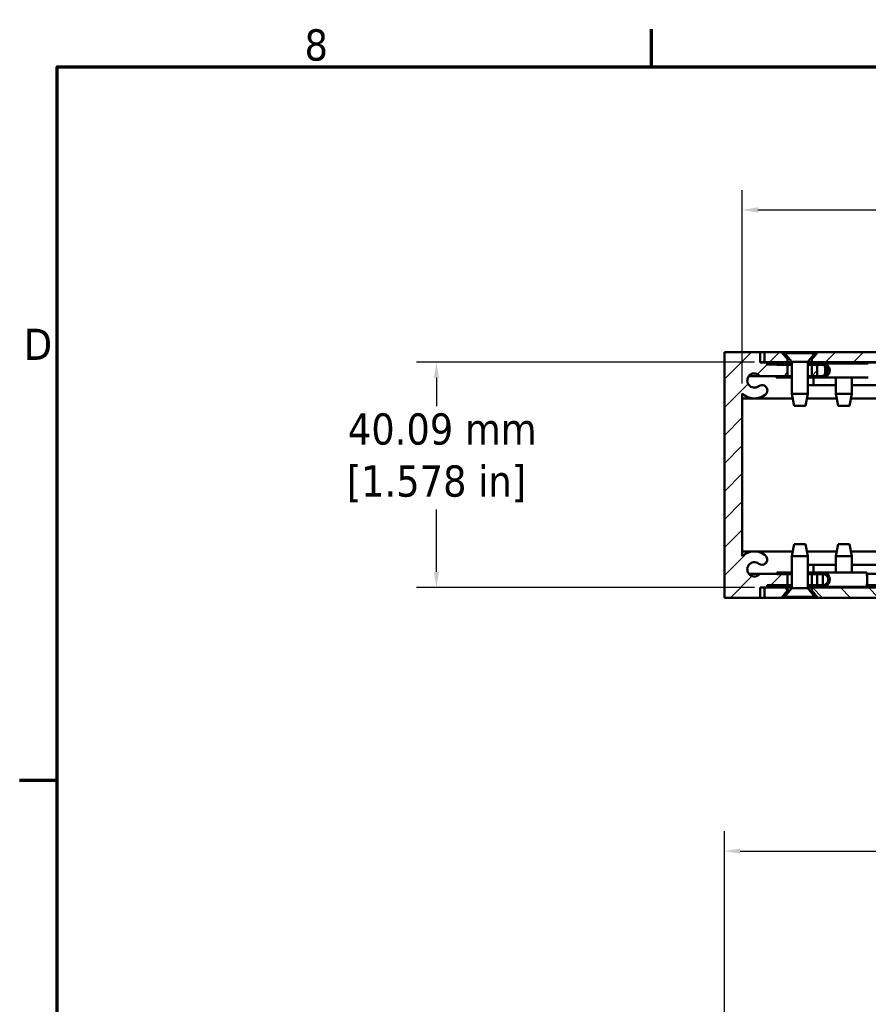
# Model space of a CAD drawing. Header units: millimetres. Extents: x 3 to 957, y 17 to 604.
# Tile 3 of 12: x 7 to 159, y 426 to 601. Entities that reach past the tile are written whole.
import ezdxf

# ---------------------------------------------------------------- set-up
doc = ezdxf.new("R2010")
doc.units = ezdxf.units.MM
doc.header["$LTSCALE"] = 1.111111
for name, color, linetype, lineweight in [('Border (ANSI)', 7, 'Continuous', 70), ('Dimension (ANSI)', 7, 'Continuous', 25), ('Hatch (ANSI)', 7, 'Continuous', 18), ('Visible (ANSI)', 7, 'Continuous', 50)]:
    doc.layers.add(name, color=color, linetype=linetype, lineweight=lineweight)
doc.styles.add('Note Text (ANSI)', font='tahoma.ttf')
doc.dimstyles.new('Default - mm (ANSI)', dxfattribs={"dimscale": 1.111111, "dimtxt": 5, "dimasz": 2.5, "dimexe": 3.175, "dimexo": 1.6002, "dimgap": 0.8, "dimtad": 0, "dimtih": 1, "dimtoh": 1, "dimrnd": 1e-08, "dimzin": 0, "dimdsep": 46, "dimtxsty": 'Note Text (ANSI)', "dimcen": 0.09, "dimdle": 10, "dimclrd": 256, "dimclre": 256, "dimclrt": 256, "dimadec": 1, "dimazin": 0, "dimtfac": 0.6096, "dimtofl": 0, "dimtmove": 0, "dimatfit": 3, "dimfxl": 1, "dimtolj": 1, "dimtzin": 0, "dimlwd": -1, "dimlwe": -1, "dimarcsym": 0})
pattern_1 = [(45, (0, 0), (-2.494516, 2.494516), [])]
pattern_2 = [(135, (0, 0), (-2.494516, -2.494516), [])]

# ---------------------------------------------------------------- blocks, each defined once
blk = doc.blocks.new('Borders Default Border')
at = {"layer": 'Border (ANSI)'}
for p, q in [((107.95, 533.4), (107.95, 539.42)), ((12.7, 419.1), (6.68, 419.1))]:
    blk.add_line(p, q, dxfattribs=at)
at = {"layer": 'Border (ANSI)', "flags": 128}
blk.add_lwpolyline([(12.7, 25.4), (12.7, 533.4), (850.9, 533.4), (850.9, 25.4), (12.7, 25.4)], dxfattribs=at)
at = {"layer": 'Border (ANSI)', "char_height": 5, "attachment_point": 7, "style": 'Note Text (ANSI)'}
for s, insert in [('8', (52.34, 534.3)), ('D', (7.35, 486.45))]:
    blk.add_mtext(s, dxfattribs=dict(at, insert=insert))
blk = doc.blocks.new('*D6')
at = {"layer": 'Defpoints', "color": 0, "transparency": 16777216}
for p in [(132.94, 453.1), (132.94, 421.98), (343.76, 421.98)]:
    blk.add_point(p, dxfattribs=at)
at = {"layer": 'Dimension (ANSI)', "transparency": 16777216}
for p, q in [((132.94, 423.76), (132.94, 456.62)), ((343.76, 423.76), (343.76, 456.62)), ((135.71, 453.1), (268.79, 453.1)), ((340.98, 453.1), (310.87, 453.1))]:
    blk.add_line(p, q, dxfattribs=at)
for points in [[(135.71, 453.56), (135.71, 452.63), (132.94, 453.1)], [(340.98, 453.56), (340.98, 452.63), (343.76, 453.1)]]:
    blk.add_solid(points, dxfattribs=at)
at = {"layer": 'Dimension (ANSI)', "transparency": 16777216, "insert": (289.83, 453.1), "char_height": 5.5556, "attachment_point": 5, "style": 'Note Text (ANSI)'}
blk.add_mtext('\\A1; 210.82 mm\\P[8.300 in]', dxfattribs=at)
blk = doc.blocks.new('*D9')
at = {"layer": 'Defpoints', "color": 0, "transparency": 16777216}
for p in [(140.04, 540.08), (81.64, 499.99), (140.04, 499.99)]:
    blk.add_point(p, dxfattribs=at)
at = {"layer": 'Dimension (ANSI)', "transparency": 16777216}
for p, q in [((138.26, 540.08), (78.11, 540.08)), ((81.64, 537.3), (81.64, 532.29)), ((81.64, 502.77), (81.64, 513.87)), ((138.26, 499.99), (78.11, 499.99))]:
    blk.add_line(p, q, dxfattribs=at)
for points in [[(81.18, 537.3), (82.1, 537.3), (81.64, 540.08)], [(81.18, 502.77), (82.1, 502.77), (81.64, 499.99)]]:
    blk.add_solid(points, dxfattribs=at)
at = {"layer": 'Dimension (ANSI)', "transparency": 16777216, "insert": (81.64, 523.08), "char_height": 5.5556, "attachment_point": 5, "style": 'Note Text (ANSI)'}
blk.add_mtext('\\A1; 40.09 mm\\P[1.578 in]', dxfattribs=at)
blk = doc.blocks.new('*D10')
at = {"layer": 'Defpoints', "color": 0, "transparency": 16777216}
for p in [(340.58, 567.18), (136.11, 534.51), (340.58, 534.51)]:
    blk.add_point(p, dxfattribs=at)
at = {"layer": 'Dimension (ANSI)', "transparency": 16777216}
for p, q in [((136.11, 536.28), (136.11, 570.71)), ((340.58, 536.28), (340.58, 570.71)), ((138.89, 567.18), (215.67, 567.18)), ((337.8, 567.18), (257.75, 567.18))]:
    blk.add_line(p, q, dxfattribs=at)
for points in [[(138.89, 567.65), (138.89, 566.72), (136.11, 567.18)], [(337.8, 567.65), (337.8, 566.72), (340.58, 567.18)]]:
    blk.add_solid(points, dxfattribs=at)
at = {"layer": 'Dimension (ANSI)', "transparency": 16777216, "insert": (236.71, 567.18), "char_height": 5.5556, "attachment_point": 5, "style": 'Note Text (ANSI)'}
blk.add_mtext('\\A1; 204.47 mm\\P[8.050 in]', dxfattribs=at)

msp = doc.modelspace()

# ---------------------------------------------------------------- hatches: boundary and pattern name
at = {"layer": 'Hatch (ANSI)'}
h = msp.add_hatch(dxfattribs=at)
h.set_pattern_fill('ANSI31', color=256, scale=28.222222, style=0)
h.set_pattern_definition(pattern_1)
h.paths.add_polyline_path([(148.485, 539.666), (148.485, 539.634), (148.485, 537.634), (149.445, 537.634), (149.445, 539.634), (149.445, 539.666)])
edge = h.paths.add_edge_path()
edge.add_line((144.185, 500.398), (144.185, 502.398))
edge.add_line((144.185, 502.398), (144.185, 502.43))
edge.add_line((144.185, 502.43), (142.26, 502.43))
edge.add_line((142.26, 502.43), (139.255, 502.43))
edge.add_ellipse((138.269, 503.23), major_axis=(0.986, -0.8), ratio=1, start_angle=91.64422, end_angle=360, ccw=False)
edge.add_ellipse((139.619, 504.995), major_axis=(-0.579, -0.757), ratio=1, start_angle=0, end_angle=179.99995)
edge.add_ellipse((138.269, 503.23), major_axis=(1.929, 2.522), ratio=1, start_angle=0, end_angle=80.24956)
edge.add_line((136.11, 505.558), (136.11, 534.506))
edge.add_ellipse((138.27, 536.833), major_axis=(-2.16, -2.327), ratio=1, start_angle=0, end_angle=80.27895)
edge.add_ellipse((139.62, 535.068), major_axis=(0.579, -0.757), ratio=1, start_angle=0, end_angle=52.59224)
edge.add_ellipse((139.62, 535.068), major_axis=(0.953, 0), ratio=1, start_angle=0, end_angle=127.39859)
edge.add_ellipse((138.269, 536.834), major_axis=(0.771, -1.009), ratio=1, start_angle=91.64419, end_angle=360, ccw=False)
edge.add_line((139.255, 537.634), (142.258, 537.634))
edge.add_line((142.258, 537.634), (144.185, 537.634))
edge.add_line((144.185, 537.634), (144.185, 539.634))
edge.add_line((144.185, 539.634), (144.185, 539.666))
edge.add_line((144.185, 539.666), (142.258, 539.666))
edge.add_line((142.258, 539.666), (140.555, 539.666))
edge.add_line((140.555, 539.666), (140.555, 540.047))
edge.add_line((140.555, 540.047), (139.285, 540.047))
edge.add_line((139.285, 540.047), (139.285, 541.876))
edge.add_line((139.285, 541.876), (132.935, 541.876))
edge.add_line((132.935, 541.876), (132.935, 498.188))
edge.add_line((132.935, 498.188), (139.285, 498.188))
edge.add_line((139.285, 498.188), (139.285, 500.017))
edge.add_line((139.285, 500.017), (140.555, 500.017))
edge.add_line((140.555, 500.017), (140.555, 500.398))
edge.add_line((140.555, 500.398), (142.26, 500.398))
edge.add_line((142.26, 500.398), (144.185, 500.398))
h.paths.add_polyline_path([(149.445, 500.398), (149.445, 502.398), (149.445, 502.43), (148.485, 502.43), (148.485, 502.398), (148.485, 500.398)])
h = msp.add_hatch(dxfattribs=at)
h.set_pattern_fill('ANSI31', color=256, scale=28.222222, style=0)
h.set_pattern_definition(pattern_1)
h.paths.add_polyline_path([(149.585, 541.876), (148.485, 540.611), (148.485, 540.076), (328.205, 540.076), (328.205, 540.611), (327.105, 541.876)])
h.paths.add_polyline_path([(140.035, 541.876), (140.035, 540.076), (144.185, 540.076), (144.185, 540.611), (143.085, 541.876)])
h.paths.add_polyline_path([(336.655, 540.076), (336.655, 541.876), (333.605, 541.876), (332.505, 540.611), (332.505, 540.076)])
h = msp.add_hatch(dxfattribs=at)
h.set_pattern_fill('ANSI31', color=256, scale=28.222222, angle=-15, style=0)
h.set_pattern_definition([(30, (0, 0), (-1.763889, 3.055145), [])])
h.paths.add_polyline_path([(144.335, 537.378), (144.335, 537.634), (144.185, 537.634), (142.258, 537.634), (142.258, 537.378)])
h.paths.add_polyline_path([(144.913, 539.89), (144.913, 539.634), (144.185, 539.634), (142.258, 539.634), (142.258, 539.666), (142.258, 539.89)])
edge = h.paths.add_edge_path()
edge.add_line((147.758, 539.89), (147.758, 539.634))
edge.add_line((147.758, 539.634), (148.485, 539.634))
edge.add_line((148.485, 539.634), (149.445, 539.634))
edge.add_line((149.445, 539.634), (150.413, 539.634))
edge.add_ellipse((150.413, 538.634), major_axis=(-1.001, 0), ratio=0.999343, start_angle=90, end_angle=270, ccw=False)
edge.add_line((150.413, 537.634), (149.445, 537.634))
edge.add_line((149.445, 537.634), (148.485, 537.634))
edge.add_line((148.485, 537.634), (148.335, 537.634))
edge.add_line((148.335, 537.634), (148.335, 537.378))
edge.add_line((148.335, 537.378), (150.413, 537.378))
edge.add_ellipse((150.413, 538.634), major_axis=(1.257, 0), ratio=0.999343, start_angle=270, end_angle=450)
edge.add_line((150.413, 539.89), (147.758, 539.89))
h = msp.add_hatch(dxfattribs=at)
h.set_pattern_fill('ANSI31', color=256, scale=28.222222, angle=90, style=0)
h.set_pattern_definition(pattern_2)
h.paths.add_polyline_path([(144.335, 500.142), (144.335, 500.398), (144.185, 500.398), (142.26, 500.398), (142.26, 500.142)])
h.paths.add_polyline_path([(144.913, 502.398), (144.913, 502.654), (142.26, 502.654), (142.26, 502.43), (142.26, 502.398), (144.185, 502.398)])
edge = h.paths.add_edge_path()
edge.add_line((147.758, 502.398), (147.758, 502.654))
edge.add_line((147.758, 502.654), (150.41, 502.654))
edge.add_ellipse((150.41, 501.398), major_axis=(1.256, 0), ratio=0.9999847, start_angle=270, end_angle=450, ccw=False)
edge.add_line((150.41, 500.142), (148.335, 500.142))
edge.add_line((148.335, 500.142), (148.335, 500.398))
edge.add_line((148.335, 500.398), (148.485, 500.398))
edge.add_line((148.485, 500.398), (149.445, 500.398))
edge.add_line((149.445, 500.398), (150.41, 500.398))
edge.add_ellipse((150.41, 501.398), major_axis=(-1, 0), ratio=0.9999847, start_angle=90, end_angle=270)
edge.add_line((150.41, 502.398), (149.445, 502.398))
edge.add_line((149.445, 502.398), (148.485, 502.398))
edge.add_line((148.485, 502.398), (147.758, 502.398))
h = msp.add_hatch(dxfattribs=at)
h.set_pattern_fill('ANSI31', color=256, scale=28.222222, angle=90, style=0)
h.set_pattern_definition(pattern_2)
h.paths.add_polyline_path([(327.105, 498.188), (328.205, 499.453), (328.205, 499.988), (148.485, 499.988), (148.485, 499.453), (149.585, 498.188)])
h.paths.add_polyline_path([(336.655, 498.188), (336.655, 499.988), (332.505, 499.988), (332.505, 499.453), (333.605, 498.188)])
h.paths.add_polyline_path([(140.035, 499.988), (140.035, 498.188), (143.085, 498.188), (144.185, 499.453), (144.185, 499.988)])

# ---------------------------------------------------------------- linework, layer by layer
at = {"layer": 'Visible (ANSI)'}
for p, q in [((139.285, 541.876), (132.935, 541.876)), ((132.935, 541.876), (132.935, 498.188)), ((139.285, 540.047), (139.285, 541.876)), ((139.285, 541.876), (140.035, 541.876)), ((140.035, 541.876), (140.035, 540.076)), ((143.085, 541.876), (140.035, 541.876)), ((144.185, 540.611), (143.085, 541.876)), ((143.085, 541.876), (143.621, 541.876)), ((143.621, 541.876), (149.05, 541.876)), ((143.621, 541.876), (143.621, 541.714)), ((143.621, 541.714), (149.05, 541.714)), ((144.913, 540.174), (143.621, 541.714)), ((147.758, 540.174), (149.05, 541.714)), ((149.585, 541.876), (148.485, 540.611)), ((149.05, 541.876), (149.05, 541.714)), ((149.05, 541.876), (149.585, 541.876)), ((327.105, 541.876), (149.585, 541.876)), ((140.035, 540.076), (139.285, 540.076)), ((140.555, 540.047), (139.285, 540.047)), ((140.035, 540.076), (144.185, 540.076)), ((140.555, 539.666), (140.555, 540.047)), ((140.555, 540.047), (144.913, 540.047)), ((144.185, 539.666), (140.555, 539.666)), ((142.121, 539.89), (142.258, 539.89)), ((142.121, 539.89), (142.121, 539.666)), ((144.913, 539.89), (142.258, 539.89)), ((142.258, 539.89), (142.258, 539.634)), ((144.185, 540.076), (144.185, 540.611)), ((144.547, 540.611), (144.185, 540.611)), ((144.913, 540.076), (144.185, 540.076)), ((144.185, 537.634), (144.185, 539.666)), ((144.913, 540.174), (147.758, 540.174)), ((144.913, 540.174), (144.913, 534.459)), ((147.758, 540.174), (147.758, 534.459)), ((148.485, 540.076), (147.758, 540.076)), ((147.758, 540.047), (152.785, 540.047)), ((150.413, 539.89), (147.758, 539.89)), ((148.485, 540.611), (148.124, 540.611)), ((148.485, 540.611), (148.485, 540.076)), ((148.485, 540.076), (328.205, 540.076)), ((148.485, 539.666), (148.485, 537.634)), ((149.445, 539.666), (148.485, 539.666)), ((149.445, 537.634), (149.445, 539.666)), ((150.413, 539.89), (150.748, 539.89)), ((150.748, 539.89), (158.552, 539.89)), ((152.785, 540.076), (152.785, 539.89)), ((155.63, 540.076), (155.63, 539.89)), ((155.63, 540.047), (321.06, 540.047)), ((142.258, 539.634), (144.913, 539.634)), ((147.758, 539.634), (150.413, 539.634)), ((137.283, 537.634), (139.255, 537.634)), ((139.255, 537.634), (144.185, 537.634)), ((142.121, 537.634), (142.121, 537.378)), ((142.121, 537.378), (142.258, 537.378)), ((144.335, 537.634), (142.258, 537.634)), ((142.258, 537.634), (142.258, 537.378)), ((142.258, 537.378), (144.335, 537.378)), ((144.335, 537.378), (144.335, 537.634)), ((144.335, 537.634), (144.913, 537.634)), ((144.913, 537.378), (144.335, 537.378)), ((147.758, 537.634), (148.335, 537.634)), ((148.335, 537.378), (147.758, 537.378)), ((150.413, 537.634), (148.335, 537.634)), ((148.335, 537.634), (148.335, 537.378)), ((148.335, 537.378), (150.413, 537.378)), ((148.485, 537.634), (149.445, 537.634)), ((148.81, 537.378), (148.81, 536.021)), ((150.748, 537.378), (150.413, 537.378)), ((150.748, 537.378), (158.552, 537.378)), ((152.785, 537.378), (152.785, 534.459)), ((155.63, 537.378), (155.63, 534.459)), ((136.11, 505.558), (136.11, 534.506)), ((144.913, 534.459), (147.758, 534.459)), ((145.332, 532.351), (144.913, 534.459)), ((147.338, 532.351), (147.758, 534.459)), ((147.758, 536.021), (152.785, 536.021)), ((152.785, 534.459), (155.63, 534.459)), ((153.204, 532.351), (152.785, 534.459)), ((155.211, 532.351), (155.63, 534.459)), ((155.63, 536.021), (321.06, 536.021)), ((136.11, 533.658), (145.072, 533.658)), ((147.598, 533.658), (152.945, 533.658)), ((155.471, 533.658), (321.22, 533.658)), ((147.338, 532.351), (145.332, 532.351)), ((155.211, 532.351), (153.204, 532.351)), ((136.11, 506.405), (145.072, 506.405)), ((145.332, 507.713), (144.913, 505.605)), ((145.332, 507.713), (147.338, 507.713)), ((147.338, 507.713), (147.758, 505.605)), ((147.599, 506.405), (152.944, 506.405)), ((153.204, 507.713), (152.785, 505.605)), ((153.204, 507.713), (155.211, 507.713)), ((155.211, 507.713), (155.63, 505.605)), ((155.471, 506.405), (321.219, 506.405)), ((147.758, 505.605), (144.913, 505.605)), ((144.913, 499.89), (144.913, 505.605)), ((147.758, 499.89), (147.758, 505.605)), ((155.63, 505.605), (152.785, 505.605)), ((152.785, 502.654), (152.785, 505.605)), ((155.63, 502.654), (155.63, 505.605)), ((147.758, 504.043), (152.785, 504.043)), ((148.81, 504.043), (148.81, 502.654)), ((155.63, 504.043), (321.06, 504.043)), ((137.283, 502.43), (139.255, 502.43)), ((144.185, 502.43), (139.255, 502.43)), ((144.913, 502.654), (142.26, 502.654)), ((142.26, 502.654), (142.26, 502.398)), ((142.26, 502.398), (144.913, 502.398)), ((144.185, 500.398), (144.185, 502.43)), ((150.41, 502.654), (147.758, 502.654)), ((147.758, 502.398), (150.41, 502.398)), ((149.445, 502.43), (148.485, 502.43)), ((148.485, 502.43), (148.485, 500.398)), ((149.445, 500.398), (149.445, 502.43)), ((150.432, 502.654), (150.41, 502.654)), ((150.432, 502.654), (150.434, 502.654)), ((158.279, 502.654), (150.434, 502.654)), ((158.305, 502.43), (318.926, 502.43)), ((139.285, 498.188), (139.285, 500.017)), ((139.285, 500.017), (140.555, 500.017)), ((139.285, 499.988), (140.035, 499.988)), ((140.035, 499.988), (140.035, 498.188)), ((144.185, 499.988), (140.035, 499.988)), ((140.555, 500.017), (140.555, 500.398)), ((140.555, 500.398), (144.185, 500.398)), ((140.555, 500.017), (144.913, 500.017)), ((144.335, 500.398), (142.26, 500.398)), ((142.26, 500.398), (142.26, 500.142)), ((142.26, 500.142), (144.335, 500.142)), ((143.085, 498.188), (144.185, 499.453)), ((144.913, 499.89), (143.621, 498.35)), ((144.185, 499.453), (144.185, 499.988)), ((144.185, 499.988), (144.913, 499.988)), ((144.185, 499.453), (144.547, 499.453)), ((144.335, 500.142), (144.335, 500.398)), ((144.335, 500.398), (144.913, 500.398)), ((144.913, 500.142), (144.335, 500.142)), ((147.758, 499.89), (144.913, 499.89)), ((147.758, 500.398), (148.335, 500.398)), ((148.335, 500.142), (147.758, 500.142)), ((147.758, 500.017), (152.785, 500.017)), ((147.758, 499.988), (148.485, 499.988)), ((147.758, 499.89), (149.05, 498.35)), ((148.124, 499.453), (148.485, 499.453)), ((150.41, 500.398), (148.335, 500.398)), ((148.335, 500.398), (148.335, 500.142)), ((148.335, 500.142), (150.41, 500.142)), ((148.485, 500.398), (149.445, 500.398)), ((328.205, 499.988), (148.485, 499.988)), ((148.485, 499.988), (148.485, 499.453)), ((148.485, 499.453), (149.585, 498.188)), ((150.432, 500.142), (150.41, 500.142)), ((150.434, 500.142), (150.432, 500.142)), ((158.279, 500.142), (150.434, 500.142)), ((152.785, 499.988), (152.785, 500.142)), ((155.63, 499.988), (155.63, 500.142)), ((155.63, 500.017), (321.06, 500.017)), ((158.306, 500.398), (318.926, 500.398)), ((132.935, 498.188), (139.285, 498.188)), ((140.035, 498.188), (139.285, 498.188)), ((140.035, 498.188), (143.085, 498.188)), ((143.621, 498.188), (143.085, 498.188)), ((149.05, 498.35), (143.621, 498.35)), ((143.621, 498.188), (143.621, 498.35)), ((149.05, 498.188), (143.621, 498.188)), ((149.05, 498.188), (149.05, 498.35)), ((149.585, 498.188), (149.05, 498.188)), ((149.585, 498.188), (327.105, 498.188))]:
    msp.add_line(p, q, dxfattribs=at)
for centre, radius, start, end in [((138.269, 536.834), 1.27, 39.05012, 307.40593), ((138.27, 536.833), 3.175, 227.13614, 307.41509), ((139.62, 535.068), 0.953, 0.00733, 127.40593), ((139.62, 535.068), 0.953, 307.41509, 0.00733), ((138.269, 503.23), 3.175, 52.59405, 132.84361), ((139.619, 504.995), 0.953, 232.5941, 52.59405), ((138.269, 503.23), 1.27, 52.5941, 320.94988)]:
    msp.add_arc(centre, radius, start, end, dxfattribs=at)
for centre, major_axis, ratio, start_param, end_param in [((150.413, 538.634), (1.257, 0), 0.999343, 4.712389, 7.8539816), ((150.748, 538.634), (0, 1.256), 0.1085277, 5.9793599, 6.2831853), ((150.265, 538.634), (0, 1), 0.999343, 3.1415927, 6.2831853), ((150.413, 538.634), (-1.001, 0), 0.999343, 1.5707963, 4.712389), ((150.748, 538.634), (0, 1), 0.1085277, 3.7144706, 5.7103074), ((150.748, 538.634), (0, -1.256), 0.1085277, 0.8707891, 2.2708035), ((150.748, 538.634), (0, -1.256), 0.1085277, 0, 0.3038254), ((150.41, 501.398), (1.256, 0), 0.9999847, 4.712389, 7.8539816), ((150.41, 501.398), (-1, 0), 0.9999847, 1.5707963, 4.712389), ((150.432, 501.398), (0, -1.256), 0.9999847, 0, 3.1415927), ((150.434, 501.398), (0, -1), 0.0364842, 0.0246243, 3.1169684), ((150.434, 501.398), (0, -1.256), 0.0364842, 0.6516962, 2.4898965), ((158.279, 501.398), (0, -1.256), 0.0364842, 0, 3.1415927)]:
    msp.add_ellipse(centre, major_axis=major_axis, ratio=ratio, start_param=start_param, end_param=end_param, dxfattribs=at)

# ---------------------------------------------------------------- block references
at = {"xscale": 1.111111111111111, "yscale": 1.111111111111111, "zscale": 1.111111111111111}
msp.add_blockref('Borders Default Border', (0, 0), dxfattribs=at)

# ---------------------------------------------------------------- dimensions: what is measured, and where the dimension line sits
at = {"layer": 'Dimension (ANSI)'}
for base, p1, p2, angle, text, override, picture, middle in [((340.58, 567.182), (136.11, 534.506), (340.58, 534.506), 180, ' <> mm\\X[8.050 in]', {"dimtih": 0, "dimtoh": 0, "dimdec": 2, "dimpost": '', "dimtp": 0, "dimtm": 0, "dimtdec": 2, "dimatfit": 1}, '*D10', (236.708, 567.182)), ((81.638, 499.988), (140.035, 540.076), (140.035, 499.988), 270, ' <> mm\\X[1.578 in]', {"dimdec": 2, "dimpost": '', "dimtp": 0, "dimtm": 0, "dimtdec": 2, "dimatfit": 1}, '*D9', (81.638, 523.083))]:
    dim = msp.add_linear_dim(base=base, p1=p1, p2=p2, angle=angle, text=text, dimstyle='Default - mm (ANSI)', override=override, dxfattribs=at)
    dim.commit()
    dim.dimension.update_dxf_attribs({"geometry": picture, "text_midpoint": middle, "dimtype": 160})
dim = msp.add_linear_dim(base=(132.935, 453.096), p1=(343.755, 421.985), p2=(132.935, 421.985), text=' <> mm\\X[8.300 in]', dimstyle='Default - mm (ANSI)', override={"dimtih": 0, "dimtoh": 0, "dimdec": 2, "dimpost": '', "dimtp": 0, "dimtm": 0, "dimtdec": 2, "dimatfit": 1}, dxfattribs=at)
dim.commit()
dim.dimension.update_dxf_attribs({"geometry": '*D6', "text_midpoint": (289.83, 453.096), "dimtype": 160})

doc.saveas('drawing.dxf')
